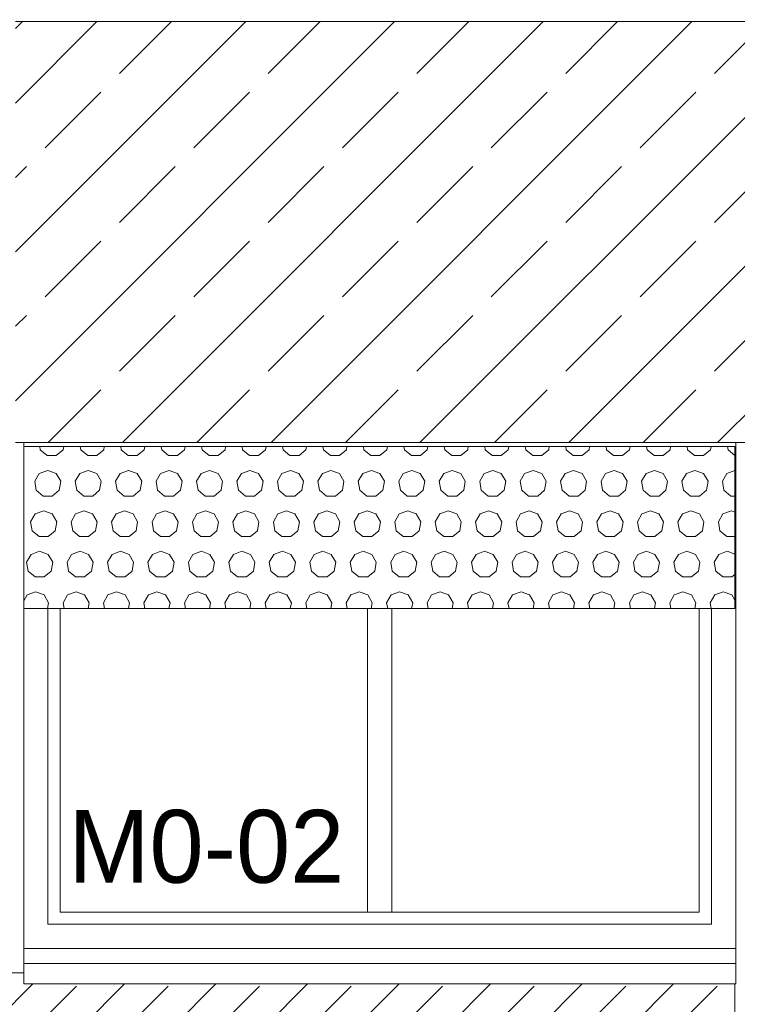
# Model space of a CAD drawing. Header units: millimetres. Extents: x 52659 to 1698020, y -10054 to 104697.
# Tile 234 of 256: x 215533 to 217307, y 6220 to 8653. Entities that reach past the tile are written whole.
import ezdxf

# ---------------------------------------------------------------- set-up
doc = ezdxf.new("R2010")
doc.units = ezdxf.units.MM
doc.header["$MEASUREMENT"] = 0
for name, color, linetype in [('02-04 BRISES SOLEILS CLAIRES', 7, 'Continuous'), ('02-04 CASSETTES CLAIRES', 7, 'Continuous'), ('02-04 CASSETTES FONCEES', 7, 'Continuous'), ('02-04 Mur.Construction', 7, 'Continuous'), ('05-02 Cotation 200ème 100ème.Cotations', 7, 'Continuous'), ('06-05 Etiquette.Texte', 7, 'Continuous'), ('Fenêtres ARCHICAD', 7, 'Continuous')]:
    doc.layers.add(name, color=color, linetype=linetype)
doc.styles.add('STYLE_GENERE_3', font='ARIALN.TTF')
doc.dimstyles.new('STYLE_GENERE__2', dxfattribs={"dimtxt": 200, "dimasz": 95, "dimexe": 0.18, "dimexo": 100, "dimgap": 0, "dimtad": 0, "dimlfac": 0.001, "dimzin": 0, "dimdsep": 46, "dimtxsty": 'STYLE_GENERE_3', "dimblk": 'ARROWHEAD_6', "dimblk1": 'ARROWHEAD_6', "dimblk2": 'ARROWHEAD_6', "dimcen": 0.09, "dimclrd": 7, "dimclre": 7, "dimclrt": 7, "dimazin": 0, "dimtfac": 1, "dimtdec": 4, "dimtmove": 0, "dimatfit": 3, "dimfxl": 1, "dimtolj": 1, "dimtzin": 0, "dimarcsym": 0})
doc.dimstyles.new('STYLE_GENERE__4', dxfattribs={"dimtxt": 0.18, "dimasz": 145.92, "dimexe": 0.18, "dimexo": 0.0625, "dimgap": 0, "dimtad": 0, "dimtih": 1, "dimtoh": 1, "dimdec": 4, "dimzin": 0, "dimdsep": 46, "dimcen": 0.09, "dimadec": 0, "dimazin": 0, "dimtfac": 1, "dimtdec": 4, "dimtmove": 0, "dimatfit": 3, "dimldrblk": 'ARROWHEAD_1', "dimfxl": 1, "dimtolj": 1, "dimtzin": 0, "dimarcsym": 0})

# ---------------------------------------------------------------- blocks, each defined once
blk = doc.blocks.new('Élément de coupe_105_1', base_point=(131932.7, 5158.1))
at = {"layer": '02-04 Mur.Construction', "color": 7, "linetype": 'Continuous', "lineweight": 9}
for p, q in [((215542.7, 6326), (215542.7, 7608.1)), ((217302.7, 7608.1), (217302.7, 6326))]:
    blk.add_line(p, q, dxfattribs=at)
blk = doc.blocks.new('Élément de coupe_106_1', base_point=(131932.7, 5158.1))
at = {"layer": 'Fenêtres ARCHICAD', "color": 7, "linetype": 'Continuous', "lineweight": 5}
for p, q in [((215602.7, 7198), (215602.7, 6418.1)), ((215632.7, 6448.1), (215632.7, 7198)), ((216392.7, 7198), (216392.7, 6448.1)), ((216452.7, 6448.1), (216452.7, 7198)), ((217212.7, 7198), (217212.7, 6448.1)), ((217242.7, 6418.1), (217242.7, 7198)), ((216407.7, 6448.1), (215632.7, 6448.1)), ((216437.7, 6448.1), (216407.7, 6448.1)), ((217212.7, 6448.1), (216437.7, 6448.1)), ((215602.7, 6418.1), (217242.7, 6418.1)), ((215542.7, 6358.1), (217302.7, 6358.1)), ((215542.7, 6320.9), (215542.7, 6326)), ((217302.7, 6320.9), (217302.7, 6326)), ((215542.7, 6270.8), (215542.7, 6320.9)), ((217302.7, 6320.9), (215542.7, 6320.9)), ((217302.7, 6270.8), (217302.7, 6320.9)), ((217302.7, 6270.8), (215542.7, 6270.8))]:
    blk.add_line(p, q, dxfattribs=at)
blk = doc.blocks.new('*X384', base_point=(131932.7, 5158.1))
at = {"layer": '02-04 BRISES SOLEILS CLAIRES', "color": 7, "linetype": 'Continuous', "lineweight": 5}
for p, q in [((215582.4, 7598.1), (215583.7, 7590.5)), ((215583.7, 7590.5), (215600.9, 7576.1)), ((215623.2, 7576.1), (215640.4, 7590.5)), ((215640.4, 7590.5), (215641.7, 7598.1)), ((215682.4, 7598.1), (215683.7, 7590.5)), ((215683.7, 7590.5), (215700.9, 7576.1)), ((215723.2, 7576.1), (215740.4, 7590.5)), ((215740.4, 7590.5), (215741.7, 7598.1)), ((215782.4, 7598.1), (215783.7, 7590.5)), ((215783.7, 7590.5), (215800.9, 7576.1)), ((215823.2, 7576.1), (215840.4, 7590.5)), ((215840.4, 7590.5), (215841.7, 7598.1)), ((215882.4, 7598.1), (215883.7, 7590.5)), ((215883.7, 7590.5), (215900.9, 7576.1)), ((215923.2, 7576.1), (215940.4, 7590.5)), ((215940.4, 7590.5), (215941.7, 7598.1)), ((215982.4, 7598.1), (215983.7, 7590.5)), ((215983.7, 7590.5), (216000.9, 7576.1)), ((216023.2, 7576.1), (216040.4, 7590.5)), ((216040.4, 7590.5), (216041.7, 7598.1)), ((216082.4, 7598.1), (216083.7, 7590.5)), ((216083.7, 7590.5), (216100.9, 7576.1)), ((216123.2, 7576.1), (216140.4, 7590.5)), ((216140.4, 7590.5), (216141.7, 7598.1)), ((216182.4, 7598.1), (216183.7, 7590.5)), ((216183.7, 7590.5), (216200.9, 7576.1)), ((216223.2, 7576.1), (216240.4, 7590.5)), ((216240.4, 7590.5), (216241.7, 7598.1)), ((216282.4, 7598.1), (216283.7, 7590.5)), ((216283.7, 7590.5), (216300.9, 7576.1)), ((216323.2, 7576.1), (216340.4, 7590.5)), ((216340.4, 7590.5), (216341.7, 7598.1)), ((216382.4, 7598.1), (216383.7, 7590.5)), ((216383.7, 7590.5), (216400.9, 7576.1)), ((216423.2, 7576.1), (216440.4, 7590.5)), ((216440.4, 7590.5), (216441.7, 7598.1)), ((216482.4, 7598.1), (216483.7, 7590.5)), ((216483.7, 7590.5), (216500.9, 7576.1)), ((216523.2, 7576.1), (216540.4, 7590.5)), ((216540.4, 7590.5), (216541.7, 7598.1)), ((216582.4, 7598.1), (216583.7, 7590.5)), ((216583.7, 7590.5), (216600.9, 7576.1)), ((216623.2, 7576.1), (216640.4, 7590.5)), ((216640.4, 7590.5), (216641.7, 7598.1)), ((216682.4, 7598.1), (216683.7, 7590.5)), ((216683.7, 7590.5), (216700.9, 7576.1)), ((216723.2, 7576.1), (216740.4, 7590.5)), ((216740.4, 7590.5), (216741.7, 7598.1)), ((216782.4, 7598.1), (216783.7, 7590.5)), ((216783.7, 7590.5), (216800.9, 7576.1)), ((216823.2, 7576.1), (216840.4, 7590.5)), ((216840.4, 7590.5), (216841.7, 7598.1)), ((216882.4, 7598.1), (216883.7, 7590.5)), ((216883.7, 7590.5), (216900.9, 7576.1)), ((216923.2, 7576.1), (216940.4, 7590.5)), ((216940.4, 7590.5), (216941.7, 7598.1)), ((216982.4, 7598.1), (216983.7, 7590.5)), ((216983.7, 7590.5), (217000.9, 7576.1)), ((217023.2, 7576.1), (217040.4, 7590.5)), ((217040.4, 7590.5), (217041.7, 7598.1)), ((217082.4, 7598.1), (217083.7, 7590.5)), ((217083.7, 7590.5), (217100.9, 7576.1)), ((217123.2, 7576.1), (217140.4, 7590.5)), ((217140.4, 7590.5), (217141.7, 7598.1)), ((217182.4, 7598.1), (217183.7, 7590.5)), ((217183.7, 7590.5), (217200.9, 7576.1)), ((217223.2, 7576.1), (217240.4, 7590.5)), ((217240.4, 7590.5), (217241.7, 7598.1)), ((217282.4, 7598.1), (217283.7, 7590.5)), ((217283.7, 7590.5), (217300.7, 7576.2)), ((215600.9, 7576.1), (215623.2, 7576.1)), ((215700.9, 7576.1), (215723.2, 7576.1)), ((215800.9, 7576.1), (215823.2, 7576.1)), ((215900.9, 7576.1), (215923.2, 7576.1)), ((216000.9, 7576.1), (216023.2, 7576.1)), ((216100.9, 7576.1), (216123.2, 7576.1)), ((216200.9, 7576.1), (216223.2, 7576.1)), ((216300.9, 7576.1), (216323.2, 7576.1)), ((216400.9, 7576.1), (216423.2, 7576.1)), ((216500.9, 7576.1), (216523.2, 7576.1)), ((216600.9, 7576.1), (216623.2, 7576.1)), ((216700.9, 7576.1), (216723.2, 7576.1)), ((216800.9, 7576.1), (216823.2, 7576.1)), ((216900.9, 7576.1), (216923.2, 7576.1)), ((217000.9, 7576.1), (217023.2, 7576.1)), ((217100.9, 7576.1), (217123.2, 7576.1)), ((217200.9, 7576.1), (217223.2, 7576.1)), ((215581, 7531.9), (215569.8, 7512.5)), ((215602, 7539.5), (215581, 7531.9)), ((215623.1, 7531.9), (215602, 7539.5)), ((215634.3, 7512.5), (215623.1, 7531.9)), ((215681, 7531.9), (215669.8, 7512.5)), ((215702, 7539.5), (215681, 7531.9)), ((215723.1, 7531.9), (215702, 7539.5)), ((215734.3, 7512.5), (215723.1, 7531.9)), ((215781, 7531.9), (215769.8, 7512.5)), ((215802, 7539.5), (215781, 7531.9)), ((215823.1, 7531.9), (215802, 7539.5)), ((215834.3, 7512.5), (215823.1, 7531.9)), ((215881, 7531.9), (215869.8, 7512.5)), ((215902, 7539.5), (215881, 7531.9)), ((215923.1, 7531.9), (215902, 7539.5)), ((215934.3, 7512.5), (215923.1, 7531.9)), ((215981, 7531.9), (215969.8, 7512.5)), ((216002, 7539.5), (215981, 7531.9)), ((216023.1, 7531.9), (216002, 7539.5)), ((216034.3, 7512.5), (216023.1, 7531.9)), ((216081, 7531.9), (216069.8, 7512.5)), ((216102, 7539.5), (216081, 7531.9)), ((216123.1, 7531.9), (216102, 7539.5)), ((216134.3, 7512.5), (216123.1, 7531.9)), ((216181, 7531.9), (216169.8, 7512.5)), ((216202, 7539.5), (216181, 7531.9)), ((216223.1, 7531.9), (216202, 7539.5)), ((216234.3, 7512.5), (216223.1, 7531.9)), ((216281, 7531.9), (216269.8, 7512.5)), ((216302, 7539.5), (216281, 7531.9)), ((216323.1, 7531.9), (216302, 7539.5)), ((216334.3, 7512.5), (216323.1, 7531.9)), ((216381, 7531.9), (216369.8, 7512.5)), ((216402, 7539.5), (216381, 7531.9)), ((216423.1, 7531.9), (216402, 7539.5)), ((216434.3, 7512.5), (216423.1, 7531.9)), ((216481, 7531.9), (216469.8, 7512.5)), ((216502, 7539.5), (216481, 7531.9)), ((216523.1, 7531.9), (216502, 7539.5)), ((216534.3, 7512.5), (216523.1, 7531.9)), ((216581, 7531.9), (216569.8, 7512.5)), ((216602, 7539.5), (216581, 7531.9)), ((216623.1, 7531.9), (216602, 7539.5)), ((216634.3, 7512.5), (216623.1, 7531.9)), ((216681, 7531.9), (216669.8, 7512.5)), ((216702, 7539.5), (216681, 7531.9)), ((216723.1, 7531.9), (216702, 7539.5)), ((216734.3, 7512.5), (216723.1, 7531.9)), ((216781, 7531.9), (216769.8, 7512.5)), ((216802, 7539.5), (216781, 7531.9)), ((216823.1, 7531.9), (216802, 7539.5)), ((216834.3, 7512.5), (216823.1, 7531.9)), ((216881, 7531.9), (216869.8, 7512.5)), ((216902, 7539.5), (216881, 7531.9)), ((216923.1, 7531.9), (216902, 7539.5)), ((216934.3, 7512.5), (216923.1, 7531.9)), ((216981, 7531.9), (216969.8, 7512.5)), ((217002, 7539.5), (216981, 7531.9)), ((217023.1, 7531.9), (217002, 7539.5)), ((217034.3, 7512.5), (217023.1, 7531.9)), ((217081, 7531.9), (217069.8, 7512.5)), ((217102, 7539.5), (217081, 7531.9)), ((217123.1, 7531.9), (217102, 7539.5)), ((217134.3, 7512.5), (217123.1, 7531.9)), ((217181, 7531.9), (217169.8, 7512.5)), ((217202, 7539.5), (217181, 7531.9)), ((217223.1, 7531.9), (217202, 7539.5)), ((217234.3, 7512.5), (217223.1, 7531.9)), ((217281, 7531.9), (217269.8, 7512.5)), ((217300.7, 7539), (217281, 7531.9)), ((215569.8, 7512.5), (215573.7, 7490.5)), ((215630.4, 7490.5), (215634.3, 7512.5)), ((215669.8, 7512.5), (215673.7, 7490.5)), ((215730.4, 7490.5), (215734.3, 7512.5)), ((215769.8, 7512.5), (215773.7, 7490.5)), ((215830.4, 7490.5), (215834.3, 7512.5)), ((215869.8, 7512.5), (215873.7, 7490.5)), ((215930.4, 7490.5), (215934.3, 7512.5)), ((215969.8, 7512.5), (215973.7, 7490.5)), ((216030.4, 7490.5), (216034.3, 7512.5)), ((216069.8, 7512.5), (216073.7, 7490.5)), ((216130.4, 7490.5), (216134.3, 7512.5)), ((216169.8, 7512.5), (216173.7, 7490.5)), ((216230.4, 7490.5), (216234.3, 7512.5)), ((216269.8, 7512.5), (216273.7, 7490.5)), ((216330.4, 7490.5), (216334.3, 7512.5)), ((216369.8, 7512.5), (216373.7, 7490.5)), ((216430.4, 7490.5), (216434.3, 7512.5)), ((216469.8, 7512.5), (216473.7, 7490.5)), ((216530.4, 7490.5), (216534.3, 7512.5)), ((216569.8, 7512.5), (216573.7, 7490.5)), ((216630.4, 7490.5), (216634.3, 7512.5)), ((216669.8, 7512.5), (216673.7, 7490.5)), ((216730.4, 7490.5), (216734.3, 7512.5)), ((216769.8, 7512.5), (216773.7, 7490.5)), ((216830.4, 7490.5), (216834.3, 7512.5)), ((216869.8, 7512.5), (216873.7, 7490.5)), ((216930.4, 7490.5), (216934.3, 7512.5)), ((216969.8, 7512.5), (216973.7, 7490.5)), ((217030.4, 7490.5), (217034.3, 7512.5)), ((217069.8, 7512.5), (217073.7, 7490.5)), ((217130.4, 7490.5), (217134.3, 7512.5)), ((217169.8, 7512.5), (217173.7, 7490.5)), ((217230.4, 7490.5), (217234.3, 7512.5)), ((217269.8, 7512.5), (217273.7, 7490.5)), ((215573.7, 7490.5), (215590.9, 7476.1)), ((215590.9, 7476.1), (215613.2, 7476.1)), ((215613.2, 7476.1), (215630.4, 7490.5)), ((215673.7, 7490.5), (215690.9, 7476.1)), ((215690.9, 7476.1), (215713.2, 7476.1)), ((215713.2, 7476.1), (215730.4, 7490.5)), ((215773.7, 7490.5), (215790.9, 7476.1)), ((215790.9, 7476.1), (215813.2, 7476.1)), ((215813.2, 7476.1), (215830.4, 7490.5)), ((215873.7, 7490.5), (215890.9, 7476.1)), ((215890.9, 7476.1), (215913.2, 7476.1)), ((215913.2, 7476.1), (215930.4, 7490.5)), ((215973.7, 7490.5), (215990.9, 7476.1)), ((215990.9, 7476.1), (216013.2, 7476.1)), ((216013.2, 7476.1), (216030.4, 7490.5)), ((216073.7, 7490.5), (216090.9, 7476.1)), ((216090.9, 7476.1), (216113.2, 7476.1)), ((216113.2, 7476.1), (216130.4, 7490.5)), ((216173.7, 7490.5), (216190.9, 7476.1)), ((216190.9, 7476.1), (216213.2, 7476.1)), ((216213.2, 7476.1), (216230.4, 7490.5)), ((216273.7, 7490.5), (216290.9, 7476.1)), ((216290.9, 7476.1), (216313.2, 7476.1)), ((216313.2, 7476.1), (216330.4, 7490.5)), ((216373.7, 7490.5), (216390.9, 7476.1)), ((216390.9, 7476.1), (216413.2, 7476.1)), ((216413.2, 7476.1), (216430.4, 7490.5)), ((216473.7, 7490.5), (216490.9, 7476.1)), ((216490.9, 7476.1), (216513.2, 7476.1)), ((216513.2, 7476.1), (216530.4, 7490.5)), ((216573.7, 7490.5), (216590.9, 7476.1)), ((216590.9, 7476.1), (216613.2, 7476.1)), ((216613.2, 7476.1), (216630.4, 7490.5)), ((216673.7, 7490.5), (216690.9, 7476.1)), ((216690.9, 7476.1), (216713.2, 7476.1)), ((216713.2, 7476.1), (216730.4, 7490.5)), ((216773.7, 7490.5), (216790.9, 7476.1)), ((216790.9, 7476.1), (216813.2, 7476.1)), ((216813.2, 7476.1), (216830.4, 7490.5)), ((216873.7, 7490.5), (216890.9, 7476.1)), ((216890.9, 7476.1), (216913.2, 7476.1)), ((216913.2, 7476.1), (216930.4, 7490.5)), ((216973.7, 7490.5), (216990.9, 7476.1)), ((216990.9, 7476.1), (217013.2, 7476.1)), ((217013.2, 7476.1), (217030.4, 7490.5)), ((217073.7, 7490.5), (217090.9, 7476.1)), ((217090.9, 7476.1), (217113.2, 7476.1)), ((217113.2, 7476.1), (217130.4, 7490.5)), ((217173.7, 7490.5), (217190.9, 7476.1)), ((217190.9, 7476.1), (217213.2, 7476.1)), ((217213.2, 7476.1), (217230.4, 7490.5)), ((217273.7, 7490.5), (217290.9, 7476.1)), ((217290.9, 7476.1), (217300.7, 7476.1)), ((215571, 7431.9), (215559.8, 7412.5)), ((215592, 7439.5), (215571, 7431.9)), ((215613.1, 7431.9), (215592, 7439.5)), ((215624.3, 7412.5), (215613.1, 7431.9)), ((215671, 7431.9), (215659.8, 7412.5)), ((215692, 7439.5), (215671, 7431.9)), ((215713.1, 7431.9), (215692, 7439.5)), ((215724.3, 7412.5), (215713.1, 7431.9)), ((215771, 7431.9), (215759.8, 7412.5)), ((215792, 7439.5), (215771, 7431.9)), ((215813.1, 7431.9), (215792, 7439.5)), ((215824.3, 7412.5), (215813.1, 7431.9)), ((215871, 7431.9), (215859.8, 7412.5)), ((215892, 7439.5), (215871, 7431.9)), ((215913.1, 7431.9), (215892, 7439.5)), ((215924.3, 7412.5), (215913.1, 7431.9)), ((215971, 7431.9), (215959.8, 7412.5)), ((215992, 7439.5), (215971, 7431.9)), ((216013.1, 7431.9), (215992, 7439.5)), ((216024.3, 7412.5), (216013.1, 7431.9)), ((216071, 7431.9), (216059.8, 7412.5)), ((216092, 7439.5), (216071, 7431.9)), ((216113.1, 7431.9), (216092, 7439.5)), ((216124.3, 7412.5), (216113.1, 7431.9)), ((216171, 7431.9), (216159.8, 7412.5)), ((216192, 7439.5), (216171, 7431.9)), ((216213.1, 7431.9), (216192, 7439.5)), ((216224.3, 7412.5), (216213.1, 7431.9)), ((216271, 7431.9), (216259.8, 7412.5)), ((216292, 7439.5), (216271, 7431.9)), ((216313.1, 7431.9), (216292, 7439.5)), ((216324.3, 7412.5), (216313.1, 7431.9)), ((216371, 7431.9), (216359.8, 7412.5)), ((216392, 7439.5), (216371, 7431.9)), ((216413.1, 7431.9), (216392, 7439.5)), ((216424.3, 7412.5), (216413.1, 7431.9)), ((216471, 7431.9), (216459.8, 7412.5)), ((216492, 7439.5), (216471, 7431.9)), ((216513.1, 7431.9), (216492, 7439.5)), ((216524.3, 7412.5), (216513.1, 7431.9)), ((216571, 7431.9), (216559.8, 7412.5)), ((216592, 7439.5), (216571, 7431.9)), ((216613.1, 7431.9), (216592, 7439.5)), ((216624.3, 7412.5), (216613.1, 7431.9)), ((216671, 7431.9), (216659.8, 7412.5)), ((216692, 7439.5), (216671, 7431.9)), ((216713.1, 7431.9), (216692, 7439.5)), ((216724.3, 7412.5), (216713.1, 7431.9)), ((216771, 7431.9), (216759.8, 7412.5)), ((216792, 7439.5), (216771, 7431.9)), ((216813.1, 7431.9), (216792, 7439.5)), ((216824.3, 7412.5), (216813.1, 7431.9)), ((216871, 7431.9), (216859.8, 7412.5)), ((216892, 7439.5), (216871, 7431.9)), ((216913.1, 7431.9), (216892, 7439.5)), ((216924.3, 7412.5), (216913.1, 7431.9)), ((216971, 7431.9), (216959.8, 7412.5)), ((216992, 7439.5), (216971, 7431.9)), ((217013.1, 7431.9), (216992, 7439.5)), ((217024.3, 7412.5), (217013.1, 7431.9)), ((217071, 7431.9), (217059.8, 7412.5)), ((217092, 7439.5), (217071, 7431.9)), ((217113.1, 7431.9), (217092, 7439.5)), ((217124.3, 7412.5), (217113.1, 7431.9)), ((217171, 7431.9), (217159.8, 7412.5)), ((217192, 7439.5), (217171, 7431.9)), ((217213.1, 7431.9), (217192, 7439.5)), ((217224.3, 7412.5), (217213.1, 7431.9)), ((217271, 7431.9), (217259.8, 7412.5)), ((217292, 7439.5), (217271, 7431.9)), ((217300.7, 7436.4), (217292, 7439.5)), ((215559.8, 7412.5), (215563.7, 7390.5)), ((215620.4, 7390.5), (215624.3, 7412.5)), ((215659.8, 7412.5), (215663.7, 7390.5)), ((215720.4, 7390.5), (215724.3, 7412.5)), ((215759.8, 7412.5), (215763.7, 7390.5)), ((215820.4, 7390.5), (215824.3, 7412.5)), ((215859.8, 7412.5), (215863.7, 7390.5)), ((215920.4, 7390.5), (215924.3, 7412.5)), ((215959.8, 7412.5), (215963.7, 7390.5)), ((216020.4, 7390.5), (216024.3, 7412.5)), ((216059.8, 7412.5), (216063.7, 7390.5)), ((216120.4, 7390.5), (216124.3, 7412.5)), ((216159.8, 7412.5), (216163.7, 7390.5)), ((216220.4, 7390.5), (216224.3, 7412.5)), ((216259.8, 7412.5), (216263.7, 7390.5)), ((216320.4, 7390.5), (216324.3, 7412.5)), ((216359.8, 7412.5), (216363.7, 7390.5)), ((216420.4, 7390.5), (216424.3, 7412.5)), ((216459.8, 7412.5), (216463.7, 7390.5)), ((216520.4, 7390.5), (216524.3, 7412.5)), ((216559.8, 7412.5), (216563.7, 7390.5)), ((216620.4, 7390.5), (216624.3, 7412.5)), ((216659.8, 7412.5), (216663.7, 7390.5)), ((216720.4, 7390.5), (216724.3, 7412.5)), ((216759.8, 7412.5), (216763.7, 7390.5)), ((216820.4, 7390.5), (216824.3, 7412.5)), ((216859.8, 7412.5), (216863.7, 7390.5)), ((216920.4, 7390.5), (216924.3, 7412.5)), ((216959.8, 7412.5), (216963.7, 7390.5)), ((217020.4, 7390.5), (217024.3, 7412.5)), ((217059.8, 7412.5), (217063.7, 7390.5)), ((217120.4, 7390.5), (217124.3, 7412.5)), ((217159.8, 7412.5), (217163.7, 7390.5)), ((217220.4, 7390.5), (217224.3, 7412.5)), ((217259.8, 7412.5), (217263.7, 7390.5)), ((215563.7, 7390.5), (215580.9, 7376.1)), ((215580.9, 7376.1), (215603.2, 7376.1)), ((215603.2, 7376.1), (215620.4, 7390.5)), ((215663.7, 7390.5), (215680.9, 7376.1)), ((215680.9, 7376.1), (215703.2, 7376.1)), ((215703.2, 7376.1), (215720.4, 7390.5)), ((215763.7, 7390.5), (215780.9, 7376.1)), ((215780.9, 7376.1), (215803.2, 7376.1)), ((215803.2, 7376.1), (215820.4, 7390.5)), ((215863.7, 7390.5), (215880.9, 7376.1)), ((215880.9, 7376.1), (215903.2, 7376.1)), ((215903.2, 7376.1), (215920.4, 7390.5)), ((215963.7, 7390.5), (215980.9, 7376.1)), ((215980.9, 7376.1), (216003.2, 7376.1)), ((216003.2, 7376.1), (216020.4, 7390.5)), ((216063.7, 7390.5), (216080.9, 7376.1)), ((216080.9, 7376.1), (216103.2, 7376.1)), ((216103.2, 7376.1), (216120.4, 7390.5)), ((216163.7, 7390.5), (216180.9, 7376.1)), ((216180.9, 7376.1), (216203.2, 7376.1)), ((216203.2, 7376.1), (216220.4, 7390.5)), ((216263.7, 7390.5), (216280.9, 7376.1)), ((216280.9, 7376.1), (216303.2, 7376.1)), ((216303.2, 7376.1), (216320.4, 7390.5)), ((216363.7, 7390.5), (216380.9, 7376.1)), ((216380.9, 7376.1), (216403.2, 7376.1)), ((216403.2, 7376.1), (216420.4, 7390.5)), ((216463.7, 7390.5), (216480.9, 7376.1)), ((216480.9, 7376.1), (216503.2, 7376.1)), ((216503.2, 7376.1), (216520.4, 7390.5)), ((216563.7, 7390.5), (216580.9, 7376.1)), ((216580.9, 7376.1), (216603.2, 7376.1)), ((216603.2, 7376.1), (216620.4, 7390.5)), ((216663.7, 7390.5), (216680.9, 7376.1)), ((216680.9, 7376.1), (216703.2, 7376.1)), ((216703.2, 7376.1), (216720.4, 7390.5)), ((216763.7, 7390.5), (216780.9, 7376.1)), ((216780.9, 7376.1), (216803.2, 7376.1)), ((216803.2, 7376.1), (216820.4, 7390.5)), ((216863.7, 7390.5), (216880.9, 7376.1)), ((216880.9, 7376.1), (216903.2, 7376.1)), ((216903.2, 7376.1), (216920.4, 7390.5)), ((216963.7, 7390.5), (216980.9, 7376.1)), ((216980.9, 7376.1), (217003.2, 7376.1)), ((217003.2, 7376.1), (217020.4, 7390.5)), ((217063.7, 7390.5), (217080.9, 7376.1)), ((217080.9, 7376.1), (217103.2, 7376.1)), ((217103.2, 7376.1), (217120.4, 7390.5)), ((217163.7, 7390.5), (217180.9, 7376.1)), ((217180.9, 7376.1), (217203.2, 7376.1)), ((217203.2, 7376.1), (217220.4, 7390.5)), ((217263.7, 7390.5), (217280.9, 7376.1)), ((217280.9, 7376.1), (217300.7, 7376.1)), ((215561, 7331.9), (215549.8, 7312.5)), ((215582, 7339.5), (215561, 7331.9)), ((215603.1, 7331.9), (215582, 7339.5)), ((215614.3, 7312.5), (215603.1, 7331.9)), ((215661, 7331.9), (215649.8, 7312.5)), ((215682, 7339.5), (215661, 7331.9)), ((215703.1, 7331.9), (215682, 7339.5)), ((215714.3, 7312.5), (215703.1, 7331.9)), ((215761, 7331.9), (215749.8, 7312.5)), ((215782, 7339.5), (215761, 7331.9)), ((215803.1, 7331.9), (215782, 7339.5)), ((215814.3, 7312.5), (215803.1, 7331.9)), ((215861, 7331.9), (215849.8, 7312.5)), ((215882, 7339.5), (215861, 7331.9)), ((215903.1, 7331.9), (215882, 7339.5)), ((215914.3, 7312.5), (215903.1, 7331.9)), ((215961, 7331.9), (215949.8, 7312.5)), ((215982, 7339.5), (215961, 7331.9)), ((216003.1, 7331.9), (215982, 7339.5)), ((216014.3, 7312.5), (216003.1, 7331.9)), ((216061, 7331.9), (216049.8, 7312.5)), ((216082, 7339.5), (216061, 7331.9)), ((216103.1, 7331.9), (216082, 7339.5)), ((216114.3, 7312.5), (216103.1, 7331.9)), ((216161, 7331.9), (216149.8, 7312.5)), ((216182, 7339.5), (216161, 7331.9)), ((216203.1, 7331.9), (216182, 7339.5)), ((216214.3, 7312.5), (216203.1, 7331.9)), ((216261, 7331.9), (216249.8, 7312.5)), ((216282, 7339.5), (216261, 7331.9)), ((216303.1, 7331.9), (216282, 7339.5)), ((216314.3, 7312.5), (216303.1, 7331.9)), ((216361, 7331.9), (216349.8, 7312.5)), ((216382, 7339.5), (216361, 7331.9)), ((216403.1, 7331.9), (216382, 7339.5)), ((216414.3, 7312.5), (216403.1, 7331.9)), ((216461, 7331.9), (216449.8, 7312.5)), ((216482, 7339.5), (216461, 7331.9)), ((216503.1, 7331.9), (216482, 7339.5)), ((216514.3, 7312.5), (216503.1, 7331.9)), ((216561, 7331.9), (216549.8, 7312.5)), ((216582, 7339.5), (216561, 7331.9)), ((216603.1, 7331.9), (216582, 7339.5)), ((216614.3, 7312.5), (216603.1, 7331.9)), ((216661, 7331.9), (216649.8, 7312.5)), ((216682, 7339.5), (216661, 7331.9)), ((216703.1, 7331.9), (216682, 7339.5)), ((216714.3, 7312.5), (216703.1, 7331.9)), ((216761, 7331.9), (216749.8, 7312.5)), ((216782, 7339.5), (216761, 7331.9)), ((216803.1, 7331.9), (216782, 7339.5)), ((216814.3, 7312.5), (216803.1, 7331.9)), ((216861, 7331.9), (216849.8, 7312.5)), ((216882, 7339.5), (216861, 7331.9)), ((216903.1, 7331.9), (216882, 7339.5)), ((216914.3, 7312.5), (216903.1, 7331.9)), ((216961, 7331.9), (216949.8, 7312.5)), ((216982, 7339.5), (216961, 7331.9)), ((217003.1, 7331.9), (216982, 7339.5)), ((217014.3, 7312.5), (217003.1, 7331.9)), ((217061, 7331.9), (217049.8, 7312.5)), ((217082, 7339.5), (217061, 7331.9)), ((217103.1, 7331.9), (217082, 7339.5)), ((217114.3, 7312.5), (217103.1, 7331.9)), ((217161, 7331.9), (217149.8, 7312.5)), ((217182, 7339.5), (217161, 7331.9)), ((217203.1, 7331.9), (217182, 7339.5)), ((217214.3, 7312.5), (217203.1, 7331.9)), ((217261, 7331.9), (217249.8, 7312.5)), ((217282, 7339.5), (217261, 7331.9)), ((217300.7, 7332.7), (217282, 7339.5)), ((215549.8, 7312.5), (215553.7, 7290.5)), ((215610.4, 7290.5), (215614.3, 7312.5)), ((215649.8, 7312.5), (215653.7, 7290.5)), ((215710.4, 7290.5), (215714.3, 7312.5)), ((215749.8, 7312.5), (215753.7, 7290.5)), ((215810.4, 7290.5), (215814.3, 7312.5)), ((215849.8, 7312.5), (215853.7, 7290.5)), ((215910.4, 7290.5), (215914.3, 7312.5)), ((215949.8, 7312.5), (215953.7, 7290.5)), ((216010.4, 7290.5), (216014.3, 7312.5)), ((216049.8, 7312.5), (216053.7, 7290.5)), ((216110.4, 7290.5), (216114.3, 7312.5)), ((216149.8, 7312.5), (216153.7, 7290.5)), ((216210.4, 7290.5), (216214.3, 7312.5)), ((216249.8, 7312.5), (216253.7, 7290.5)), ((216310.4, 7290.5), (216314.3, 7312.5)), ((216349.8, 7312.5), (216353.7, 7290.5)), ((216410.4, 7290.5), (216414.3, 7312.5)), ((216449.8, 7312.5), (216453.7, 7290.5)), ((216510.4, 7290.5), (216514.3, 7312.5)), ((216549.8, 7312.5), (216553.7, 7290.5)), ((216610.4, 7290.5), (216614.3, 7312.5)), ((216649.8, 7312.5), (216653.7, 7290.5)), ((216710.4, 7290.5), (216714.3, 7312.5)), ((216749.8, 7312.5), (216753.7, 7290.5)), ((216810.4, 7290.5), (216814.3, 7312.5)), ((216849.8, 7312.5), (216853.7, 7290.5)), ((216910.4, 7290.5), (216914.3, 7312.5)), ((216949.8, 7312.5), (216953.7, 7290.5)), ((217010.4, 7290.5), (217014.3, 7312.5)), ((217049.8, 7312.5), (217053.7, 7290.5)), ((217110.4, 7290.5), (217114.3, 7312.5)), ((217149.8, 7312.5), (217153.7, 7290.5)), ((217210.4, 7290.5), (217214.3, 7312.5)), ((217249.8, 7312.5), (217253.7, 7290.5)), ((215553.7, 7290.5), (215570.9, 7276.1)), ((215570.9, 7276.1), (215593.2, 7276.1)), ((215593.2, 7276.1), (215610.4, 7290.5)), ((215653.7, 7290.5), (215670.9, 7276.1)), ((215670.9, 7276.1), (215693.2, 7276.1)), ((215693.2, 7276.1), (215710.4, 7290.5)), ((215753.7, 7290.5), (215770.9, 7276.1)), ((215770.9, 7276.1), (215793.2, 7276.1)), ((215793.2, 7276.1), (215810.4, 7290.5)), ((215853.7, 7290.5), (215870.9, 7276.1)), ((215870.9, 7276.1), (215893.2, 7276.1)), ((215893.2, 7276.1), (215910.4, 7290.5)), ((215953.7, 7290.5), (215970.9, 7276.1)), ((215970.9, 7276.1), (215993.2, 7276.1)), ((215993.2, 7276.1), (216010.4, 7290.5)), ((216053.7, 7290.5), (216070.9, 7276.1)), ((216070.9, 7276.1), (216093.2, 7276.1)), ((216093.2, 7276.1), (216110.4, 7290.5)), ((216153.7, 7290.5), (216170.9, 7276.1)), ((216170.9, 7276.1), (216193.2, 7276.1)), ((216193.2, 7276.1), (216210.4, 7290.5)), ((216253.7, 7290.5), (216270.9, 7276.1)), ((216270.9, 7276.1), (216293.2, 7276.1)), ((216293.2, 7276.1), (216310.4, 7290.5)), ((216353.7, 7290.5), (216370.9, 7276.1)), ((216370.9, 7276.1), (216393.2, 7276.1)), ((216393.2, 7276.1), (216410.4, 7290.5)), ((216453.7, 7290.5), (216470.9, 7276.1)), ((216470.9, 7276.1), (216493.2, 7276.1)), ((216493.2, 7276.1), (216510.4, 7290.5)), ((216553.7, 7290.5), (216570.9, 7276.1)), ((216570.9, 7276.1), (216593.2, 7276.1)), ((216593.2, 7276.1), (216610.4, 7290.5)), ((216653.7, 7290.5), (216670.9, 7276.1)), ((216670.9, 7276.1), (216693.2, 7276.1)), ((216693.2, 7276.1), (216710.4, 7290.5)), ((216753.7, 7290.5), (216770.9, 7276.1)), ((216770.9, 7276.1), (216793.2, 7276.1)), ((216793.2, 7276.1), (216810.4, 7290.5)), ((216853.7, 7290.5), (216870.9, 7276.1)), ((216870.9, 7276.1), (216893.2, 7276.1)), ((216893.2, 7276.1), (216910.4, 7290.5)), ((216953.7, 7290.5), (216970.9, 7276.1)), ((216970.9, 7276.1), (216993.2, 7276.1)), ((216993.2, 7276.1), (217010.4, 7290.5)), ((217053.7, 7290.5), (217070.9, 7276.1)), ((217070.9, 7276.1), (217093.2, 7276.1)), ((217093.2, 7276.1), (217110.4, 7290.5)), ((217153.7, 7290.5), (217170.9, 7276.1)), ((217170.9, 7276.1), (217193.2, 7276.1)), ((217193.2, 7276.1), (217210.4, 7290.5)), ((217253.7, 7290.5), (217270.9, 7276.1)), ((217270.9, 7276.1), (217293.2, 7276.1)), ((217293.2, 7276.1), (217300.7, 7282.4)), ((215551, 7231.9), (215542.7, 7217.4)), ((215572, 7239.5), (215551, 7231.9)), ((215593.1, 7231.9), (215572, 7239.5)), ((215604.3, 7212.5), (215593.1, 7231.9)), ((215651, 7231.9), (215639.8, 7212.5)), ((215672, 7239.5), (215651, 7231.9)), ((215693.1, 7231.9), (215672, 7239.5)), ((215704.3, 7212.5), (215693.1, 7231.9)), ((215751, 7231.9), (215739.8, 7212.5)), ((215772, 7239.5), (215751, 7231.9)), ((215793.1, 7231.9), (215772, 7239.5)), ((215804.3, 7212.5), (215793.1, 7231.9)), ((215851, 7231.9), (215839.8, 7212.5)), ((215872, 7239.5), (215851, 7231.9)), ((215893.1, 7231.9), (215872, 7239.5)), ((215904.3, 7212.5), (215893.1, 7231.9)), ((215951, 7231.9), (215939.8, 7212.5)), ((215972, 7239.5), (215951, 7231.9)), ((215993.1, 7231.9), (215972, 7239.5)), ((216004.3, 7212.5), (215993.1, 7231.9)), ((216051, 7231.9), (216039.8, 7212.5)), ((216072, 7239.5), (216051, 7231.9)), ((216093.1, 7231.9), (216072, 7239.5)), ((216104.3, 7212.5), (216093.1, 7231.9)), ((216151, 7231.9), (216139.8, 7212.5)), ((216172, 7239.5), (216151, 7231.9)), ((216193.1, 7231.9), (216172, 7239.5)), ((216204.3, 7212.5), (216193.1, 7231.9)), ((216251, 7231.9), (216239.8, 7212.5)), ((216272, 7239.5), (216251, 7231.9)), ((216293.1, 7231.9), (216272, 7239.5)), ((216304.3, 7212.5), (216293.1, 7231.9)), ((216351, 7231.9), (216339.8, 7212.5)), ((216372, 7239.5), (216351, 7231.9)), ((216393.1, 7231.9), (216372, 7239.5)), ((216404.3, 7212.5), (216393.1, 7231.9)), ((216451, 7231.9), (216439.8, 7212.5)), ((216472, 7239.5), (216451, 7231.9)), ((216493.1, 7231.9), (216472, 7239.5)), ((216504.3, 7212.5), (216493.1, 7231.9)), ((216551, 7231.9), (216539.8, 7212.5)), ((216572, 7239.5), (216551, 7231.9)), ((216593.1, 7231.9), (216572, 7239.5)), ((216604.3, 7212.5), (216593.1, 7231.9)), ((216651, 7231.9), (216639.8, 7212.5)), ((216672, 7239.5), (216651, 7231.9)), ((216693.1, 7231.9), (216672, 7239.5)), ((216704.3, 7212.5), (216693.1, 7231.9)), ((216751, 7231.9), (216739.8, 7212.5)), ((216772, 7239.5), (216751, 7231.9)), ((216793.1, 7231.9), (216772, 7239.5)), ((216804.3, 7212.5), (216793.1, 7231.9)), ((216851, 7231.9), (216839.8, 7212.5)), ((216872, 7239.5), (216851, 7231.9)), ((216893.1, 7231.9), (216872, 7239.5)), ((216904.3, 7212.5), (216893.1, 7231.9)), ((216951, 7231.9), (216939.8, 7212.5)), ((216972, 7239.5), (216951, 7231.9)), ((216993.1, 7231.9), (216972, 7239.5)), ((217004.3, 7212.5), (216993.1, 7231.9)), ((217051, 7231.9), (217039.8, 7212.5)), ((217072, 7239.5), (217051, 7231.9)), ((217093.1, 7231.9), (217072, 7239.5)), ((217104.3, 7212.5), (217093.1, 7231.9)), ((217151, 7231.9), (217139.8, 7212.5)), ((217172, 7239.5), (217151, 7231.9)), ((217193.1, 7231.9), (217172, 7239.5)), ((217204.3, 7212.5), (217193.1, 7231.9)), ((217251, 7231.9), (217239.8, 7212.5)), ((217272, 7239.5), (217251, 7231.9)), ((217293.1, 7231.9), (217272, 7239.5)), ((217300.7, 7218.6), (217293.1, 7231.9)), ((215601.7, 7198), (215604.3, 7212.5)), ((215639.8, 7212.5), (215642.4, 7198)), ((215701.7, 7198), (215704.3, 7212.5)), ((215739.8, 7212.5), (215742.4, 7198)), ((215801.7, 7198), (215804.3, 7212.5)), ((215839.8, 7212.5), (215842.4, 7198)), ((215901.7, 7198), (215904.3, 7212.5)), ((215939.8, 7212.5), (215942.4, 7198)), ((216001.7, 7198), (216004.3, 7212.5)), ((216039.8, 7212.5), (216042.4, 7198)), ((216101.7, 7198), (216104.3, 7212.5)), ((216139.8, 7212.5), (216142.4, 7198)), ((216201.7, 7198), (216204.3, 7212.5)), ((216239.8, 7212.5), (216242.4, 7198)), ((216301.7, 7198), (216304.3, 7212.5)), ((216339.8, 7212.5), (216342.4, 7198)), ((216401.7, 7198), (216404.3, 7212.5)), ((216439.8, 7212.5), (216442.4, 7198)), ((216501.7, 7198), (216504.3, 7212.5)), ((216539.8, 7212.5), (216542.4, 7198)), ((216601.7, 7198), (216604.3, 7212.5)), ((216639.8, 7212.5), (216642.4, 7198)), ((216701.7, 7198), (216704.3, 7212.5)), ((216739.8, 7212.5), (216742.4, 7198)), ((216801.7, 7198), (216804.3, 7212.5)), ((216839.8, 7212.5), (216842.4, 7198)), ((216901.7, 7198), (216904.3, 7212.5)), ((216939.8, 7212.5), (216942.4, 7198)), ((217001.7, 7198), (217004.3, 7212.5)), ((217039.8, 7212.5), (217042.4, 7198)), ((217101.7, 7198), (217104.3, 7212.5)), ((217139.8, 7212.5), (217142.4, 7198)), ((217201.7, 7198), (217204.3, 7212.5)), ((217239.8, 7212.5), (217242.4, 7198))]:
    blk.add_line(p, q, dxfattribs=at)
blk = doc.blocks.new('Élément de coupe_341_1', base_point=(131932.7, 5158.1))
at = {"layer": '02-04 BRISES SOLEILS CLAIRES', "color": 7, "linetype": 'Continuous', "lineweight": 9}
for p, q in [((217300.7, 7598.1), (215542.7, 7598.1)), ((217300.7, 7198), (217300.7, 7598.1)), ((215542.7, 7198), (217300.7, 7198))]:
    blk.add_line(p, q, dxfattribs=at)
at = {"layer": '02-04 BRISES SOLEILS CLAIRES', "lineweight": 0}
blk.add_blockref('*X384', (131932.7, 5158.1), dxfattribs=at)
blk = doc.blocks.new('Élément de coupe_514_1', base_point=(131932.7, 5158.1))
at = {"layer": '02-04 CASSETTES CLAIRES', "color": 7, "linetype": 'Continuous', "lineweight": 9}
for p, q in [((215522.7, 7711.6), (216459.2, 8648.1)), ((215522.7, 8079.3), (216091.5, 8648.1)), ((215522.7, 8447), (215723.8, 8648.1)), ((215522.7, 8630.8), (215539.9, 8648.1)), ((218512.6, 8648.1), (215522.7, 8648.1)), ((215779.3, 8519.7), (215907.6, 8648.1)), ((215786.8, 7608.1), (216826.8, 8648.1)), ((216147, 8519.7), (216275.3, 8648.1)), ((216154.5, 7608.1), (217194.5, 8648.1)), ((216514.7, 8519.7), (216643, 8648.1)), ((216522.2, 7608.1), (217562.2, 8648.1)), ((216882.4, 8519.7), (217010.7, 8648.1)), ((216889.9, 7608.1), (217929.9, 8648.1)), ((217250, 8519.7), (217378.4, 8648.1)), ((217257.6, 7608.1), (218297.6, 8648.1)), ((215595.4, 8335.9), (215733.3, 8473.8)), ((215963.1, 8335.9), (216101, 8473.8)), ((216330.8, 8335.9), (216468.7, 8473.8)), ((216698.5, 8335.9), (216836.4, 8473.8)), ((217066.2, 8335.9), (217204.1, 8473.8)), ((215522.7, 8263.1), (215549.5, 8289.9)), ((215779.3, 8152), (215917.2, 8289.9)), ((216147, 8152), (216284.8, 8289.9)), ((216514.7, 8152), (216652.5, 8289.9)), ((216882.4, 8152), (217020.2, 8289.9)), ((217250, 8152), (217387.9, 8289.9)), ((215595.4, 7968.2), (215733.3, 8106.1)), ((215963.1, 7968.2), (216101, 8106.1)), ((216330.8, 7968.2), (216468.7, 8106.1)), ((216698.5, 7968.2), (216836.4, 8106.1)), ((217066.2, 7968.2), (217204.1, 8106.1)), ((215522.7, 7895.4), (215549.5, 7922.2)), ((215779.3, 7784.3), (215917.2, 7922.2)), ((216147, 7784.3), (216284.8, 7922.2)), ((216514.7, 7784.3), (216652.5, 7922.2)), ((216882.4, 7784.3), (217020.2, 7922.2)), ((217250, 7784.3), (217387.9, 7922.2)), ((215603, 7608.1), (215733.3, 7738.4)), ((215970.7, 7608.1), (216101, 7738.4)), ((216338.4, 7608.1), (216468.7, 7738.4)), ((216706.1, 7608.1), (216836.4, 7738.4)), ((217073.8, 7608.1), (217204.1, 7738.4)), ((215522.7, 7608.1), (218512.6, 7608.1))]:
    blk.add_line(p, q, dxfattribs=at)
blk = doc.blocks.new('Élément de coupe_519_1', base_point=(131932.7, 5158.1))
at = {"layer": '02-04 CASSETTES FONCEES', "color": 7, "linetype": 'Continuous', "lineweight": 9}
for p, q in [((215542.7, 6298.1), (214316.4, 6298.1)), ((214542.5, 5248.1), (215565.3, 6270.8)), ((214768.8, 5248.1), (215791.6, 6270.8)), ((214995.1, 5248.1), (216017.9, 6270.8)), ((215221.4, 5248.1), (216244.1, 6270.8)), ((215447.6, 5248.1), (216470.4, 6270.8)), ((215588.3, 6180.7), (215673.2, 6265.6)), ((215673.9, 5248.1), (216696.7, 6270.8)), ((215814.6, 6180.7), (215899.5, 6265.6)), ((215900.2, 5248.1), (216923, 6270.8)), ((216040.9, 6180.7), (216125.7, 6265.6)), ((216126.5, 5248.1), (217149.2, 6270.8)), ((216267.2, 6180.7), (216352, 6265.6)), ((216493.4, 6180.7), (216578.3, 6265.6)), ((216719.7, 6180.7), (216804.6, 6265.6)), ((216946, 6180.7), (217030.8, 6265.6)), ((217172.3, 6180.7), (217257.1, 6265.6)), ((217300.7, 5258.1), (217300.7, 6270.8))]:
    blk.add_line(p, q, dxfattribs=at)
blk = doc.blocks.new('*D739', base_point=(131932.7, 5158.1))
at = {"layer": '05-02 Cotation 200ème 100ème.Cotations', "color": 7, "linetype": 'Continuous', "lineweight": 25, "transparency": 16777216}
for p, q in [((165280.7, 6358.1), (165380.7, 6258.1)), ((165280.7, 5312.9), (165380.7, 5212.9))]:
    blk.add_line(p, q, dxfattribs=at)
at = {"layer": '05-02 Cotation 200ème 100ème.Cotations', "color": 7, "linetype": 'Continuous', "lineweight": 13, "transparency": 16777216}
for p, q in [((165424.5, 6308.1), (165237, 6308.1)), ((165330.7, 6034.3), (165330.7, 6308.1)), ((165330.7, 5262.9), (165330.7, 5536.6)), ((165424.5, 5262.9), (165237, 5262.9)), ((165330.7, 5187.9), (165330.7, 5262.9))]:
    blk.add_line(p, q, dxfattribs=at)
at = {"layer": '05-02 Cotation 200ème 100ème.Cotations', "color": 7, "lineweight": 9, "transparency": 16777216, "insert": (165430.7, 5561.5), "char_height": 200, "attachment_point": 7, "rotation": 90, "style": 'STYLE_GENERE_3'}
blk.add_mtext('\\A1;1,05', dxfattribs=at)
blk = doc.blocks.new('ARROWHEAD_6')
at = {"color": 0, "linetype": 'Continuous', "lineweight": 0}
for p, q in [((-0.5, -0.5), (0.5, 0.5)), ((0, 0), (-1, 0))]:
    blk.add_line(p, q, dxfattribs=at)
blk = doc.blocks.new('*D740', base_point=(131932.7, 5158.1))
at = {"layer": '05-02 Cotation 200ème 100ème.Cotations', "color": 7, "linetype": 'Continuous', "lineweight": 25, "transparency": 16777216}
for p, q in [((165280.7, 7648.1), (165380.7, 7548.1)), ((165280.7, 6358.1), (165380.7, 6258.1))]:
    blk.add_line(p, q, dxfattribs=at)
at = {"layer": '05-02 Cotation 200ème 100ème.Cotations', "color": 7, "linetype": 'Continuous', "lineweight": 13, "transparency": 16777216}
for p, q in [((165424.5, 7598.1), (165237, 7598.1)), ((165330.7, 7201.9), (165330.7, 7598.1)), ((165330.7, 6308.1), (165330.7, 6704.2)), ((165424.5, 6308.1), (165237, 6308.1))]:
    blk.add_line(p, q, dxfattribs=at)
at = {"layer": '05-02 Cotation 200ème 100ème.Cotations', "color": 7, "lineweight": 9, "transparency": 16777216, "insert": (165430.7, 6729.1), "char_height": 200, "attachment_point": 7, "rotation": 90, "style": 'STYLE_GENERE_3'}
blk.add_mtext('\\A1;1,29', dxfattribs=at)
blk = doc.blocks.new('*D741', base_point=(131932.7, 5158.1))
at = {"layer": '05-02 Cotation 200ème 100ème.Cotations', "color": 7, "linetype": 'Continuous', "lineweight": 25, "transparency": 16777216}
for p, q in [((165280.7, 9772.9), (165380.7, 9672.9)), ((165280.7, 7648.1), (165380.7, 7548.1))]:
    blk.add_line(p, q, dxfattribs=at)
at = {"layer": '05-02 Cotation 200ème 100ème.Cotations', "color": 7, "linetype": 'Continuous', "lineweight": 13, "transparency": 16777216}
for p, q in [((165424.5, 9722.9), (165237, 9722.9)), ((165330.7, 8909.3), (165330.7, 9722.9)), ((165330.7, 7598.1), (165330.7, 8411.6)), ((165424.5, 7598.1), (165237, 7598.1))]:
    blk.add_line(p, q, dxfattribs=at)
at = {"layer": '05-02 Cotation 200ème 100ème.Cotations', "color": 7, "lineweight": 9, "transparency": 16777216, "insert": (165430.7, 8436.5), "char_height": 200, "attachment_point": 7, "rotation": 90, "style": 'STYLE_GENERE_3'}
blk.add_mtext('\\A1;2,12', dxfattribs=at)
blk = doc.blocks.new('*D755', base_point=(131932.7, 5158.1))
at = {"layer": '05-02 Cotation 200ème 100ème.Cotations', "color": 7, "linetype": 'Continuous', "lineweight": 25, "transparency": 16777216}
for p, q in [((172202.5, 7658.1), (172302.5, 7558.1)), ((172202.5, 5208.1), (172302.5, 5108.1))]:
    blk.add_line(p, q, dxfattribs=at)
at = {"layer": '05-02 Cotation 200ème 100ème.Cotations', "color": 7, "linetype": 'Continuous', "lineweight": 13, "transparency": 16777216}
for p, q in [((172346.2, 7608.1), (172158.7, 7608.1)), ((172252.5, 6631.9), (172252.5, 7608.1)), ((172252.5, 5158.1), (172252.5, 6134.2)), ((172346.2, 5158.1), (172158.7, 5158.1)), ((172252.5, 5083.1), (172252.5, 5158.1))]:
    blk.add_line(p, q, dxfattribs=at)
at = {"layer": '05-02 Cotation 200ème 100ème.Cotations', "color": 7, "lineweight": 9, "transparency": 16777216, "insert": (172352.5, 6159.1), "char_height": 200, "attachment_point": 7, "rotation": 90, "style": 'STYLE_GENERE_3'}
blk.add_mtext('\\A1;2,45', dxfattribs=at)
blk = doc.blocks.new('*D759', base_point=(131932.7, 5158.1))
at = {"layer": '05-02 Cotation 200ème 100ème.Cotations', "color": 7, "linetype": 'Continuous', "lineweight": 25, "transparency": 16777216}
for p, q in [((135853.9, 6358.1), (135953.9, 6258.1)), ((135853.9, 5312.9), (135953.9, 5212.9))]:
    blk.add_line(p, q, dxfattribs=at)
at = {"layer": '05-02 Cotation 200ème 100ème.Cotations', "color": 7, "linetype": 'Continuous', "lineweight": 13, "transparency": 16777216}
for p, q in [((135997.7, 6308.1), (135810.2, 6308.1)), ((135903.9, 6034.3), (135903.9, 6308.1)), ((135903.9, 5262.9), (135903.9, 5536.6)), ((135997.7, 5262.9), (135810.2, 5262.9)), ((135903.9, 5187.9), (135903.9, 5262.9))]:
    blk.add_line(p, q, dxfattribs=at)
at = {"layer": '05-02 Cotation 200ème 100ème.Cotations', "color": 7, "lineweight": 9, "transparency": 16777216, "insert": (136003.9, 5561.5), "char_height": 200, "attachment_point": 7, "rotation": 90, "style": 'STYLE_GENERE_3'}
blk.add_mtext('\\A1;1,05', dxfattribs=at)
blk = doc.blocks.new('*D760', base_point=(131932.7, 5158.1))
at = {"layer": '05-02 Cotation 200ème 100ème.Cotations', "color": 7, "linetype": 'Continuous', "lineweight": 25, "transparency": 16777216}
for p, q in [((135853.9, 8708.1), (135953.9, 8608.1)), ((135853.9, 6358.1), (135953.9, 6258.1))]:
    blk.add_line(p, q, dxfattribs=at)
at = {"layer": '05-02 Cotation 200ème 100ème.Cotations', "color": 7, "linetype": 'Continuous', "lineweight": 13, "transparency": 16777216}
for p, q in [((135997.7, 8658.1), (135810.2, 8658.1)), ((135903.9, 7731.9), (135903.9, 8658.1)), ((135903.9, 6308.1), (135903.9, 7234.2)), ((135997.7, 6308.1), (135810.2, 6308.1))]:
    blk.add_line(p, q, dxfattribs=at)
at = {"layer": '05-02 Cotation 200ème 100ème.Cotations', "color": 7, "lineweight": 9, "transparency": 16777216, "insert": (136003.9, 7259.1), "char_height": 200, "attachment_point": 7, "rotation": 90, "style": 'STYLE_GENERE_3'}
blk.add_mtext('\\A1;2,35', dxfattribs=at)
blk = doc.blocks.new('*D761', base_point=(131932.7, 5158.1))
at = {"layer": '05-02 Cotation 200ème 100ème.Cotations', "color": 7, "linetype": 'Continuous', "lineweight": 25, "transparency": 16777216}
for p, q in [((135853.9, 9772.9), (135953.9, 9672.9)), ((135853.9, 8708.1), (135953.9, 8608.1))]:
    blk.add_line(p, q, dxfattribs=at)
at = {"layer": '05-02 Cotation 200ème 100ème.Cotations', "color": 7, "linetype": 'Continuous', "lineweight": 13, "transparency": 16777216}
for p, q in [((135997.7, 9722.9), (135810.2, 9722.9)), ((135903.9, 9439.3), (135903.9, 9722.9)), ((135903.9, 8658.1), (135903.9, 8941.6)), ((135997.7, 8658.1), (135810.2, 8658.1))]:
    blk.add_line(p, q, dxfattribs=at)
at = {"layer": '05-02 Cotation 200ème 100ème.Cotations', "color": 7, "lineweight": 9, "transparency": 16777216, "insert": (136003.9, 8966.5), "char_height": 200, "attachment_point": 7, "rotation": 90, "style": 'STYLE_GENERE_3'}
blk.add_mtext('\\A1;1,06', dxfattribs=at)
blk = doc.blocks.new('Étiquette_2_1', base_point=(216047.8, 6448.1))
at = {"layer": '06-05 Etiquette.Texte', "color": 7, "linetype": 'Continuous', "lineweight": 9}
blk.add_line((216047.8, 6448.1), (216047.8, 6449.1), dxfattribs=at)
at = {"layer": '06-05 Etiquette.Texte', "color": 7, "lineweight": 9, "insert": (215653.1, 6700.7), "char_height": 180, "attachment_point": 1}
blk.add_mtext('\\A1;\\pt0,1000;M0-02{\\H0.66x;\\S^  ;\\S^  ;} ', dxfattribs=at)
blk = doc.blocks.new('ARROWHEAD_1')
at = {"color": 0, "linetype": 'Continuous', "lineweight": 0}
blk.add_line((0, 0), (-1, 0), dxfattribs=at)
blk.add_circle((0, 0), 0.25, dxfattribs=at)

msp = doc.modelspace()

# ---------------------------------------------------------------- block references
at = {"layer": '02-04 BRISES SOLEILS CLAIRES', "lineweight": 0}
msp.add_blockref('Élément de coupe_341_1', (131932.668, 5158.072), dxfattribs=at)
at = {"layer": '02-04 CASSETTES CLAIRES', "lineweight": 0}
msp.add_blockref('Élément de coupe_514_1', (131932.668, 5158.072), dxfattribs=at)
at = {"layer": '02-04 CASSETTES FONCEES', "lineweight": 0}
msp.add_blockref('Élément de coupe_519_1', (131932.668, 5158.072), dxfattribs=at)
at = {"layer": '02-04 Mur.Construction', "lineweight": 0}
msp.add_blockref('Élément de coupe_105_1', (131932.668, 5158.072), dxfattribs=at)
at = {"layer": '06-05 Etiquette.Texte', "color": 7, "linetype": 'Continuous', "lineweight": 9}
msp.add_blockref('Étiquette_2_1', (216047.805, 6448.072), dxfattribs=at)
at = {"layer": 'Fenêtres ARCHICAD', "lineweight": 0}
msp.add_blockref('Élément de coupe_106_1', (131932.668, 5158.072), dxfattribs=at)

# ---------------------------------------------------------------- dimensions: what is measured, and where the dimension line sits
at = {"layer": '05-02 Cotation 200ème 100ème.Cotations', "color": 7, "linetype": 'Continuous', "lineweight": 13}
for base, p1, p2, picture, middle in [((135903.901, 9722.862), (136794.464, 8658.072), (221690.249, 9722.862), '*D761', (135903.901, 9226.231)), ((165330.708, 9722.862), (220602.668, 7598.072), (221690.249, 9722.862), '*D741', (165330.708, 8696.231)), ((135903.901, 8658.072), (220602.668, 6308.064), (136794.464, 8658.072), '*D760', (135903.901, 7518.832)), ((165330.708, 7598.072), (220602.668, 6308.064), (220602.668, 7598.072), '*D740', (165330.708, 6988.832)), ((172252.472, 7608.072), (234695.317, 5158.072), (187924.443, 7608.072), '*D755', (172252.472, 6418.836)), ((135903.901, 6308.064), (221102.423, 5262.867), (220602.668, 6308.064), '*D759', (135903.901, 5821.23)), ((165330.708, 6308.064), (221102.423, 5262.867), (220602.668, 6308.064), '*D739', (165330.708, 5821.23))]:
    dim = msp.add_linear_dim(base=base, p1=p1, p2=p2, angle=90, dimstyle='STYLE_GENERE__2', dxfattribs=at)
    dim.commit()
    dim.dimension.update_dxf_attribs({"geometry": picture, "text_midpoint": middle, "dimtype": 160, "text_rotation": 90})

# ---------------------------------------------------------------- leaders
at = {"layer": '06-05 Etiquette.Texte', "color": 7, "linetype": 'Continuous', "lineweight": 9, "annotation_type": 0, "has_hookline": 1, "hookline_direction": 0, "text_width": 8116.667}
msp.add_leader([(207599.149, 7397.482), (207453.229, 4888.627), (207599.149, 4888.627)], dimstyle='STYLE_GENERE__4', dxfattribs=at)

doc.saveas('drawing.dxf')
